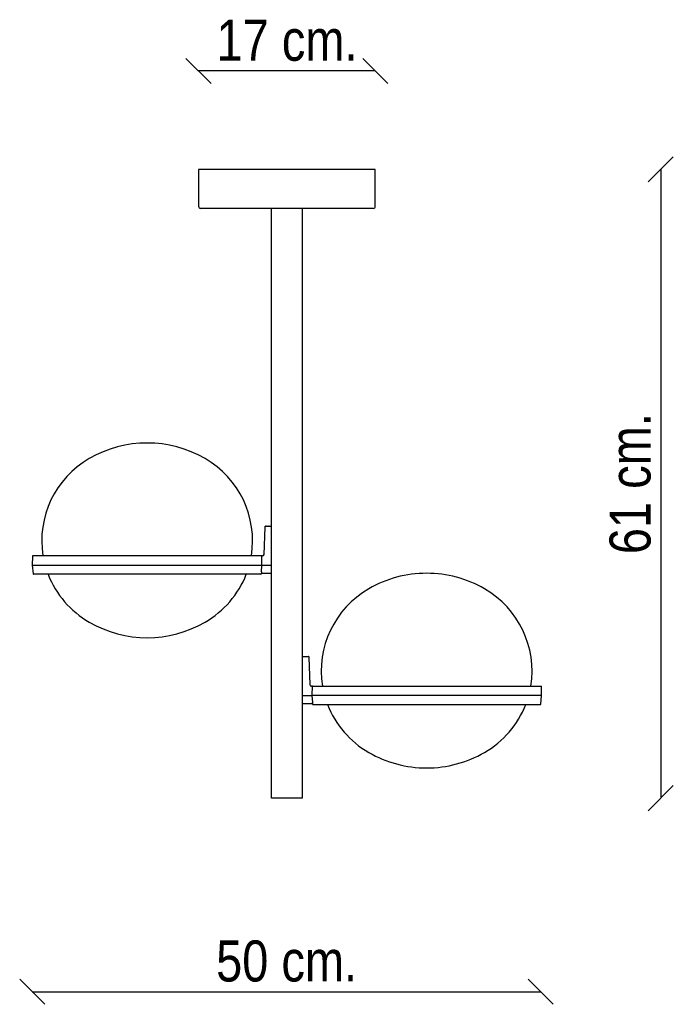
# Model space of a CAD drawing. Header units: millimetres. Extents: x 161 to 799, y 92 to 1052.
import ezdxf
from ezdxf.enums import TextEntityAlignment as Align

# ---------------------------------------------------------------- set-up
doc = ezdxf.new("R2010")
doc.units = ezdxf.units.MM
for name, color, linetype in [('5615568', 7, 'Continuous'), ('5620166_TUBO', 7, 'Continuous'), ('5642114', 7, 'Continuous'), ('5660864', 7, 'Continuous'), ('5660865', 7, 'Continuous'), ('5690045', 7, 'Continuous'), ('Default', 7, 'Continuous')]:
    doc.layers.add(name, color=color, linetype=linetype)
doc.styles.add('SEACAD_Arial_Narrow', font='ARIALN.TTF')
doc.dimstyles.new('Croquis', dxfattribs={"dimtxt": 40, "dimasz": 20, "dimexe": 20, "dimexo": 600, "dimgap": 10, "dimtad": 1, "dimdec": 0, "dimlfac": 0.1, "dimdsep": 46, "dimtxsty": 'SEACAD_Arial_Narrow', "dimblk1": '_SE_BACK_SLASH', "dimblk2": '_SE_BACK_SLASH', "dimsah": 1, "dimcen": 20, "dimse1": 1, "dimse2": 1, "dimadec": 0, "dimazin": 0, "dimtfac": 0.5, "dimtdec": 3, "dimtmove": 0, "dimatfit": 3, "dimfxl": 1, "dimarcsym": 0})

# ---------------------------------------------------------------- blocks, each defined once
blk = doc.blocks.new('SE')
at = {"layer": '5615568', "color": 7, "linetype": 'Continuous'}
for p, q in [((507.97, 906.02), (335.57, 906.02)), ((335.57, 906.02), (335.57, 870.02)), ((507.97, 870.02), (507.97, 906.02)), ((505.97, 868.02), (337.57, 868.02))]:
    blk.add_line(p, q, dxfattribs=at)
for centre, start, end in [((337.57, 870.02), 180, 270), ((505.97, 870.02), 270, 0)]:
    blk.add_arc(centre, 2, start, end, dxfattribs=at)
at = {"layer": '5620166_TUBO', "color": 7, "linetype": 'Continuous'}
for p, q in [((406.77, 293.02), (406.77, 868.02)), ((436.77, 868.02), (436.77, 293.02)), ((407.27, 293.02), (406.77, 293.02)), ((436.27, 293.02), (407.27, 293.02)), ((436.77, 293.02), (436.27, 293.02))]:
    blk.add_line(p, q, dxfattribs=at)
at = {"layer": '5642114', "color": 7, "linetype": 'Continuous'}
for p, q in [((399.54, 530.71), (400.47, 557.29)), ((400.47, 557.29), (400.5, 558.03)), ((400.75, 558.27), (406.77, 558.27)), ((173.58, 529.02), (173.35, 520.27)), ((396.75, 529.27), (173.83, 529.27)), ((398.04, 529.27), (396.75, 529.27)), ((396.87, 529.3), (396.81, 529.25)), ((396.94, 529.02), (397.14, 520.66)), ((173.35, 520.27), (397.15, 520.27)), ((173.35, 520.27), (174.18, 511.72)), ((397.11, 519.84), (396.54, 513.76)), ((397.63, 520.27), (406.77, 520.27)), ((396.27, 511.27), (174.67, 511.27)), ((396.76, 511.72), (396.77, 511.81)), ((397, 512.27), (406.77, 512.27)), ((436.77, 431.27), (442.79, 431.27)), ((443.04, 431.03), (443.07, 430.29)), ((443.07, 430.29), (444, 403.71)), ((446.79, 402.27), (445.5, 402.27)), ((446.4, 393.66), (446.6, 402.02)), ((446.73, 402.25), (446.67, 402.3)), ((446.79, 402.27), (669.71, 402.27)), ((670.19, 393.27), (669.96, 402.02)), ((436.77, 393.27), (445.91, 393.27)), ((436.77, 385.27), (446.54, 385.27)), ((670.19, 393.27), (446.39, 393.27)), ((447, 386.76), (446.43, 392.85)), ((446.77, 384.81), (446.78, 384.72)), ((447.27, 384.27), (668.87, 384.27)), ((669.36, 384.72), (670.19, 393.27))]:
    blk.add_line(p, q, dxfattribs=at)
for centre, radius, start, end in [((400.75, 558.02), 0.25, 90, 178), ((173.83, 529.02), 0.25, 90, 178.5), ((398.04, 530.77), 1.5, 270.0136, 357.99889), ((397.17, 180.83), 339.44, 89.92092, 90.00216), ((174.67, 511.77), 0.5, 185.55801, 270), ((396.27, 511.77), 0.5, 270, 354.43456), ((397, 511.77), 0.499, 90.06014, 174.59148), ((396.25, 506.48), 7.29, 83.98049, 87.75061), ((397.27, 511.77), 0.5, 90, 174.51485), ((400.2, 512.97), 3.27, 166.5541, 192.34228), ((442.79, 431.02), 0.25, 2, 90), ((445.5, 403.77), 1.5, 182.00413, 269.98614), ((669.71, 402.02), 0.25, 1.5, 90), ((446.33, 102.34), 290.92, 89.98968, 90.08447), ((446.27, 384.77), 0.5, 5.48515, 90), ((447.22, 380.42), 6.34, 91.98159, 96.31479), ((446.54, 384.77), 0.499, 5.40852, 89.94004), ((447.27, 384.77), 0.5, 185.60038, 270), ((668.87, 384.77), 0.5, 270, 354.46543)]:
    blk.add_arc(centre, radius, start, end, dxfattribs=at)
for points, knots in [([(396.75, 529.27), (396.77, 529.27), (396.82, 529.27), (396.89, 529.26), (396.96, 529.25), (397.03, 529.24), (397.12, 529.23), (397.22, 529.2), (397.31, 529.16), (397.37, 529.12), (397.4, 529.09), (397.41, 529.06), (397.42, 529.03), (397.42, 529.02)], [0, 0, 0, 0, 0.105559, 0.202441, 0.282288, 0.367139, 0.5047, 0.619681, 0.809072, 0.864883, 0.910654, 0.954818, 1, 1, 1, 1]), ([(446.79, 402.27), (446.77, 402.27), (446.71, 402.27), (446.64, 402.26), (446.56, 402.25), (446.49, 402.24), (446.41, 402.22), (446.34, 402.2), (446.27, 402.17), (446.22, 402.15), (446.18, 402.12), (446.15, 402.09), (446.13, 402.06), (446.12, 402.04), (446.12, 402.02)], [0, 0, 0, 0, 0.091368, 0.228016, 0.303364, 0.40262, 0.497522, 0.642163, 0.704461, 0.791864, 0.855158, 0.900597, 0.950461, 1, 1, 1, 1]), ([(446.52, 386.73), (446.53, 386.69), (446.54, 386.61), (446.55, 386.5), (446.56, 386.39), (446.57, 386.28), (446.58, 386.17), (446.59, 386.06), (446.59, 385.96), (446.6, 385.87), (446.6, 385.78), (446.6, 385.68), (446.6, 385.58), (446.6, 385.49), (446.59, 385.4), (446.58, 385.33), (446.56, 385.28), (446.54, 385.27), (446.54, 385.27)], [0, 0, 0, 0, 0.049468, 0.099054, 0.148759, 0.198581, 0.248519, 0.298573, 0.348741, 0.399023, 0.449416, 0.499919, 0.566965, 0.640544, 0.720648, 0.807265, 0.900386, 1, 1, 1, 1])]:
    blk.add_open_spline(points, degree=3, knots=knots, dxfattribs=at)
at = {"layer": '5660864', "color": 7, "linetype": 'Continuous'}
for centre, radius, start, end in [((275.66, 545.53), 93.39, 201.526, 240), ((295.27, 545.53), 93.39, 300, 338.474), ((285.47, 562.52), 113, 240, 300), ((548.27, 418.53), 93.39, 201.526, 240), ((567.88, 418.53), 93.39, 300, 338.474), ((558.07, 435.52), 113, 240, 270), ((558.07, 435.52), 113, 270, 300)]:
    blk.add_arc(centre, radius, start, end, dxfattribs=at)
at = {"layer": '5660865', "color": 7, "linetype": 'Continuous'}
for centre, radius, start, end in [((285.47, 526.27), 113, 60, 120), ((275.34, 543.82), 92.73, 120, 189.02816), ((295.6, 543.82), 92.73, 350.97184, 60), ((558.07, 399.27), 113, 90, 120), ((558.07, 399.27), 113, 60, 90), ((547.94, 416.82), 92.73, 120, 189.02816), ((568.2, 416.82), 92.73, 350.97184, 60)]:
    blk.add_arc(centre, radius, start, end, dxfattribs=at)
at = {"layer": '5690045', "color": 7, "linetype": 'Continuous'}
for p, q in [((400.5, 558.03), (400.5, 558.07)), ((400.75, 558.31), (402.43, 558.31)), ((402.43, 558.31), (404.22, 558.31)), ((439.32, 431.31), (441.11, 431.31)), ((441.11, 431.31), (442.79, 431.31)), ((443.04, 431.07), (443.04, 431.03))]:
    blk.add_line(p, q, dxfattribs=at)
for centre, start, end in [((400.75, 558.06), 90, 178), ((402.43, 558.06), 90, 125.0518), ((404.22, 558.06), 54.9482, 90), ((439.32, 431.06), 90, 125.0518), ((441.11, 431.06), 54.9482, 90), ((442.79, 431.06), 2, 90)]:
    blk.add_arc(centre, 0.25, start, end, dxfattribs=at)
blk = doc.blocks.new('DMBLK4')
at = {"layer": 'Default', "color": 7, "linetype": 'Continuous'}
for p, q in [((798.7, 918.26), (774.21, 893.77)), ((786.46, 906.02), (786.46, 293.02)), ((798.7, 305.26), (774.21, 280.77))]:
    blk.add_line(p, q, dxfattribs=at)
at = {"layer": 'Default', "color": 7, "linetype": 'Continuous', "style": 'SEACAD_Arial_Narrow'}
blk.add_text('61 cm.', height=40, rotation=90, dxfattribs=at).set_placement((736.46, 530.88), align=Align.TOP_LEFT)
blk = doc.blocks.new('_SE_BACK_SLASH')
at = {"color": 0}
for p, q in [((-0.5, 0.5), (0.5, -0.5)), ((0, 0), (-1, 0))]:
    blk.add_line(p, q, dxfattribs=at)
blk = doc.blocks.new('DMBLK5')
at = {"layer": 'Default', "color": 7, "linetype": 'Continuous'}
for p, q in [((347.82, 989.68), (323.32, 1014.18)), ((520.22, 989.68), (495.72, 1014.18)), ((507.97, 1001.93), (335.57, 1001.93))]:
    blk.add_line(p, q, dxfattribs=at)
at = {"layer": 'Default', "color": 7, "linetype": 'Continuous', "style": 'SEACAD_Arial_Narrow'}
blk.add_text('17 cm.', height=40, dxfattribs=at).set_placement((353.13, 1051.93), align=Align.TOP_LEFT)
blk = doc.blocks.new('DMBLK6')
at = {"layer": 'Default', "color": 7, "linetype": 'Continuous'}
for p, q in [((185.6, 92.11), (161.11, 116.61)), ((681.61, 92.11), (657.12, 116.61)), ((173.35, 104.36), (669.36, 104.36))]:
    blk.add_line(p, q, dxfattribs=at)
at = {"layer": 'Default', "color": 7, "linetype": 'Continuous', "style": 'SEACAD_Arial_Narrow'}
blk.add_text('50 cm.', height=40, dxfattribs=at).set_placement((352.72, 154.36), align=Align.TOP_LEFT)

msp = doc.modelspace()

# ---------------------------------------------------------------- block references
at = {"layer": 'Default'}
msp.add_blockref('SE', (0, 0), dxfattribs=at)

# ---------------------------------------------------------------- dimensions: what is measured, and where the dimension line sits
at = {"layer": 'Default', "color": 7, "linetype": 'Continuous'}
for base, p1, p2, picture, middle in [((335.57, 1001.93), (507.97, 906.02), (335.57, 906.02), 'DMBLK5', (421.77, 1001.93)), ((669.36, 104.36), (173.35, 520.27), (669.36, 384.72), 'DMBLK6', (421.36, 104.36))]:
    dim = msp.add_linear_dim(base=base, p1=p1, p2=p2, text='\\A1;<>', dimstyle='Croquis', dxfattribs=at)
    dim.commit()
    dim.dimension.update_dxf_attribs({"geometry": picture, "text_midpoint": middle, "dimtype": 160})
dim = msp.add_linear_dim(base=(786.46, 293.02), p1=(507.97, 906.02), p2=(436.27, 293.02), angle=90, text='\\A1;<>', dimstyle='Croquis', dxfattribs=at)
dim.commit()
dim.dimension.update_dxf_attribs({"geometry": 'DMBLK4', "text_midpoint": (786.46, 599.52), "dimtype": 160})

doc.saveas('drawing.dxf')
